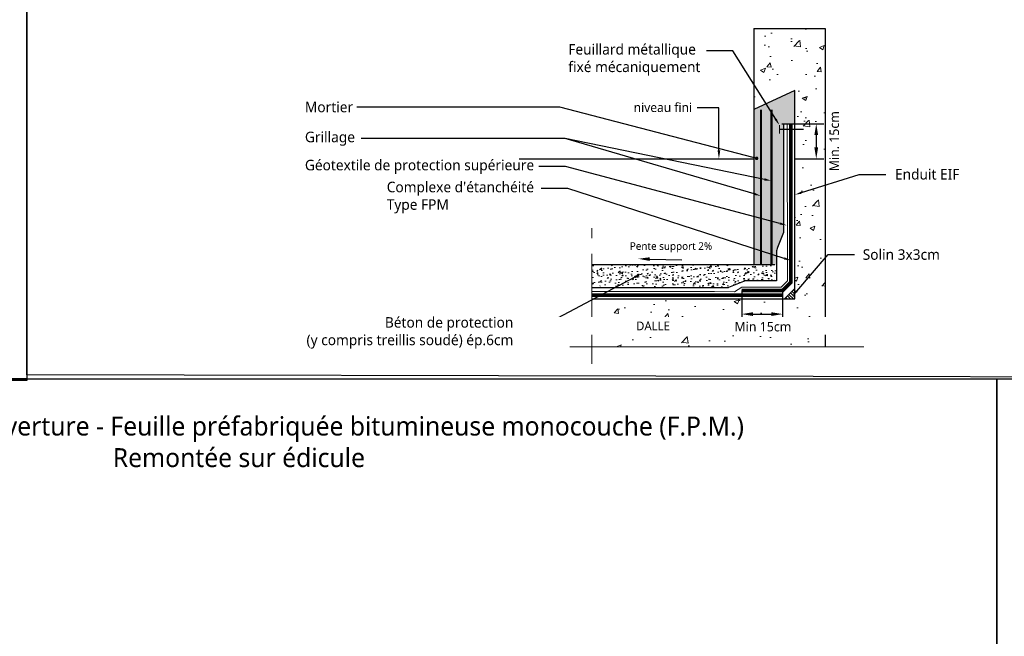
# Model space of a CAD drawing. Header units: millimetres. Extents: x -3314 to 21255525, y -15000 to 1735000.
# Tile 64 of 108: x 23007 to 23267, y 11629 to 11792. Entities that reach past the tile are written whole.
import ezdxf
from ezdxf import colors
from ezdxf.entities.mleader import LeaderData, LeaderLine
from ezdxf.math import Vec2, Vec3

# ---------------------------------------------------------------- set-up
doc = ezdxf.new("R2010")
doc.units = ezdxf.units.MM
doc.linetypes.add('CONTINU', pattern=[0])
for name, color, linetype, lineweight in [('Dessin_AXE', 8, 'Continuous', 5), ('Dessin_HACHURES', 253, 'Continuous', 9), ('SYSTEME_FPM_Enduit EIF', 6, 'Continuous', 9), ("SYSTEME_FPM_Feuille Bitume + enduit d'imperméabilisation", 4, 'Continuous', 9), ('SYSTEME_FPM_GEOTEXTILE de protection', 3, 'ISOLATION', 5)]:
    doc.layers.add(name, color=color, linetype=linetype, lineweight=lineweight)
for name, color, linetype in [('Dessin_COTATIONS', 7, 'Continuous'), ('Dessin_TEXTES', 7, 'CONTINU'), ('L1', 7, 'Continuous'), ('Matériel_Feuillard-Solin', 40, 'Continuous')]:
    doc.layers.add(name, color=color, linetype=linetype)
doc.layers.add('GEN-_-FMULT', color=210, linetype='Continuous', plot=False)
doc.styles.add('Arial', font='segoeui.ttf')
doc.styles.add('SGP_SGP-SGP-SGP-SGP', font='segoeui.ttf')
doc.styles.add('SGP_txt-moyen', font='segoeui.ttf')
doc.styles.add('txt-moyen', font='segoeui.ttf')
doc.linetypes.add('ISOLATION', pattern='A,0.0001,-0.1,[134,ltypeshp.shx,S=0.1,R=0,X=-0.1,Y=0],-0.2,[134,ltypeshp.shx,S=0.1,R=180,X=0.1,Y=0],-0.1', length=0.4001)
doc.dimstyles.new('1000F2', dxfattribs={"dimscale": 10, "dimtxt": 0.25, "dimasz": 0.3, "dimexe": 0.2, "dimexo": 0, "dimgap": 0.1, "dimtad": 1, "dimzin": 0, "dimdsep": 46, "dimtxsty": 'txt-moyen', "dimcen": 0.1, "dimclrd": 256, "dimclre": 256, "dimclrt": 256, "dimazin": 0, "dimtfac": 1, "dimtmove": 2, "dimatfit": 3, "dimfxl": 1, "dimtolj": 1, "dimtzin": 0, "dimlwd": -1, "dimlwe": -1, "dimarcsym": 0})

# ---------------------------------------------------------------- blocks, each defined once
blk = doc.blocks.new('_DOT')
at = {"linetype": 'ByBlock'}
blk.add_line((-0.5, 0), (-1, 0), dxfattribs=at)
at = {"linetype": 'ByBlock', "const_width": 0.5}
blk.add_lwpolyline([(-0.25, 0, 1), (0.25, 0, 1)], format="xyb", close=True, dxfattribs=at)
blk = doc.blocks.new('*D21')
at = {"layer": 'Defpoints', "color": 0, "transparency": 16777216}
for p in [(23208.03, 11764.26), (23211.47, 11755.01), (23217.11, 11755.01)]:
    blk.add_point(p, dxfattribs=at)
at = {"layer": 'Dessin_COTATIONS', "transparency": 16777216}
for p, q in [((23208.03, 11764.26), (23219.11, 11764.26)), ((23217.11, 11761.26), (23217.11, 11758.01)), ((23211.47, 11755.01), (23219.11, 11755.01))]:
    blk.add_line(p, q, dxfattribs=at)
for points in [[(23217.61, 11761.26), (23216.61, 11761.26), (23217.11, 11764.26)], [(23216.61, 11758.01), (23217.61, 11758.01), (23217.11, 11755.01)]]:
    blk.add_solid(points, dxfattribs=at)
at = {"layer": 'Dessin_COTATIONS', "transparency": 16777216, "insert": (23221.88, 11759.64), "char_height": 2.5, "attachment_point": 5, "rotation": 90, "style": 'txt-moyen'}
blk.add_mtext('\\A1;Min. 15cm', dxfattribs=at)
blk = doc.blocks.new('*D96')
at = {"layer": 'Defpoints', "color": 0, "lineweight": 70, "transparency": 16777216}
for p in [(23197.43, 11720.21), (23208.24, 11720.21), (23208.24, 11714.01)]:
    blk.add_point(p, dxfattribs=at)
at = {"layer": 'Dessin_COTATIONS', "transparency": 16777216}
for p, q in [((23197.43, 11720.21), (23197.43, 11712.01)), ((23208.24, 11720.21), (23208.24, 11712.01)), ((23200.43, 11714.01), (23205.24, 11714.01))]:
    blk.add_line(p, q, dxfattribs=at)
at = {"layer": 'Dessin_COTATIONS', "lineweight": 70, "transparency": 16777216}
for points in [[(23200.43, 11714.51), (23200.43, 11713.51), (23197.43, 11714.01)], [(23205.24, 11714.51), (23205.24, 11713.51), (23208.24, 11714.01)]]:
    blk.add_solid(points, dxfattribs=at)
at = {"layer": 'Dessin_COTATIONS', "transparency": 16777216, "insert": (23203.03, 11710.68), "char_height": 2.5, "attachment_point": 5, "style": 'txt-moyen'}
blk.add_mtext('\\A1;Min 15cm', dxfattribs=at)

msp = doc.modelspace()

# ---------------------------------------------------------------- hatches: boundary and pattern name
at = {"layer": 'Dessin_HACHURES'}
h = msp.add_hatch(dxfattribs=at)
h.set_pattern_fill('AR-CONC', color=256, scale=1.850094)
h.set_pattern_definition([(50, (53653.103, -367392.091), (13.2699872, -1.16097345), [1.38757046, -15.26327505]), (355, (53653.103, -367392.091), (-2.56703, 13.91626112), [1.11005637, -12.21062004]), (100.4514445, (53654.209, -367392.188), (10.70295715, 12.75528753), [1.17925343, -12.97178776]), (46.1842, (53653.103, -367388.391), (19.74496724, -3.0622622), [2.0813557, -22.8949126]), (96.6356355, (53654.749, -367388.646), (17.2921241, 18.0221093), [1.7688811, -19.4576926]), (351.184164, (53653.103, -367388.39), (17.2921241, 18.0221092), [1.6650846, -18.3159301]), (21, (53654.953, -367389.316), (11.04334123, -7.44882772), [1.38757046, -15.26327505]), (326, (53654.953, -367389.316), (4.50156222, 13.4159571), [1.11005637, -12.21062004]), (71.4514447, (53655.873, -367389.937), (15.5449033, 5.96712933), [1.1792534, -12.97178776]), (37.5, (53653.103, -367392.091), (0.224968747, 6.158849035), [0, -12.06261253, 0, -12.39562944, 0, -12.25687239]), (7.5, (53653.103, -367392.091), (4.86703358, 7.2969872), [0, -7.06735887, 0, -11.78509843, 0, -4.67148721]), (327.5, (53648.9774, -367392.091), (9.87621657, -0.417286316), [0, -4.62523486, 0, -14.43073278, 0, -19.14847234]), (317.5, (53647.127, -367392.091), (10.78949201, 1.85203622), [0, -6.01280532, 0, -9.58348664, 0, -13.5981905])])
h.paths.add_polyline_path([(23219.4443, 11789.4006), (23200.6651, 11789.4006), (23200.6651, 11768.0288), (23211.4651, 11773.033), (23211.4651, 11718.0017), (23200.6651, 11718.0017), (23157.8753, 11718.0017), (23157.8753, 11705.3692), (23219.4443, 11705.3692)])
h.paths.add_polyline_path([(23183.9045, 11709.8778), (23184.3972, 11714.0778), (23195.2972, 11714.6435), (23183.9045, 11714.6435)], flags=16)
at = {"layer": 'Dessin_HACHURES', "linetype": 'ByBlock'}
h = msp.add_hatch(dxfattribs=at)
h.set_pattern_fill('AR-CONC', color=256, scale=0.185009)
h.set_pattern_definition([(50, (53653.1031, -367388.9479), (1.3269987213, -0.116097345), [0.138757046, -1.526327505]), (355, (53653.1031, -367388.948), (-0.2567030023, 1.3916261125), [0.1110056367, -1.221062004]), (100.45144446, (53653.2137, -367388.9576), (1.070295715, 1.275528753), [0.1179253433, -1.2971787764]), (46.1842, (53653.1031, -367388.5779), (1.9744967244, -0.306226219), [0.208135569, -2.289491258]), (96.6356355, (53653.2677, -367388.6034), (1.729212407, 1.802210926), [0.176888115, -1.94576926]), (351.184164, (53653.1031, -367388.578), (1.729212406, 1.802210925), [0.166508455, -1.831593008]), (21, (53653.2881, -367388.6704), (1.1043341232, -0.744882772), [0.138757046, -1.526327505]), (326, (53653.2881, -367388.6704), (0.4501562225, 1.341595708), [0.1110056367, -1.221062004]), (71.45144474, (53653.3802, -367388.7325), (1.554490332, 0.596712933), [0.1179253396, -1.2971787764]), (37.5, (53653.1031, -367388.94794), (0.0224968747, 0.6158849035), [0, -1.2062612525, 0, -1.2395629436, 0, -1.225687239]), (7.5, (53653.1031, -367388.94794), (0.4867033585, 0.7296987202), [0, -0.7067358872, 0, -1.1785098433, 0, -0.4671487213]), (327.5, (53652.69055, -367388.94794), (0.9876216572, -0.04172863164), [0, -0.4625234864, 0, -1.4430732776, 0, -1.9148472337]), (317.5, (53652.5055, -367388.9479), (1.078949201, 0.1852036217), [0, -0.6012805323, 0, -0.9583486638, 0, -1.35981905])])
edge = h.paths.add_edge_path()
edge.add_line((23208.4947, 11764.2608), (23211.4651, 11764.2608))
edge.add_line((23211.4651, 11764.2608), (23211.4651, 11773.033))
edge.add_line((23211.4651, 11773.033), (23200.6651, 11768.0288))
edge.add_line((23200.6651, 11768.0288), (23200.6651, 11741.0674))
edge.add_line((23200.6651, 11741.0674), (23205.2903, 11738.6003))
edge.add_line((23205.2903, 11738.6003), (23205.2903, 11726.9849))
edge.add_line((23205.2903, 11726.9849), (23206.6446, 11726.9849))
edge.add_line((23206.6446, 11726.9849), (23206.6446, 11730.3936))
edge.add_arc((23210.372, 11730.2911), 3.7288, 159.773339, 178.425252, ccw=False)
edge.add_line((23206.8732, 11731.5803), (23208.4586, 11735.5439))
edge.add_arc((23207.6415, 11735.7985), 0.8558, 342.693703, 355.504887)
edge.add_line((23208.4947, 11735.7314), (23208.4947, 11764.2608))
h.paths.add_polyline_path([(23205.2903, 11738.6003), (23202.5152, 11740.0806), (23202.5152, 11726.9849), (23205.2903, 11726.9849)], flags=17)
h.paths.add_polyline_path([(23202.5152, 11740.0806), (23200.6651, 11741.0674), (23200.6651, 11726.9849), (23202.5152, 11726.9849)], flags=17)
h = msp.add_hatch(dxfattribs=at)
h.set_pattern_fill('AR-CONC', color=256, scale=0.462523)
h.set_pattern_definition([(50, (53653.103, -367388.948), (3.317496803, -0.290243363), [0.346892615, -3.815818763]), (355, (53653.103, -367388.948), (-0.641757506, 3.47906528), [0.277514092, -3.05265501]), (100.4514445, (53653.3796, -367388.972), (2.675739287, 3.188821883), [0.294813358, -3.24294694]), (46.1842, (53653.103, -367388.023), (4.93624181, -0.76556555), [0.52033892, -5.723728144]), (96.6356355, (53653.5145, -367388.0867), (4.32303102, 4.505527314), [0.44222029, -4.86442315]), (351.184164, (53653.103, -367388.023), (4.323031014, 4.50552731), [0.41627114, -4.57898252]), (21, (53653.5656, -367388.2542), (2.760835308, -1.86220693), [0.346892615, -3.815818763]), (326, (53653.5656, -367388.254), (1.125390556, 3.35398927), [0.277514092, -3.05265501]), (71.4514447, (53653.7957, -367388.4093), (3.88622583, 1.491782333), [0.29481335, -3.24294694]), (37.5, (53653.1031, -367388.9479), (0.0562421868, 1.5397122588), [0, -3.015653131, 0, -3.098907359, 0, -3.064218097]), (7.5, (53653.1031, -367388.948), (1.216758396, 1.8242468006), [0, -1.766839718, 0, -2.946274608, 0, -1.167871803]), (327.5, (53652.0717, -367388.9479), (2.469054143, -0.104321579), [0, -1.156308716, 0, -3.607683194, 0, -4.787118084]), (317.5, (53651.6092, -367388.948), (2.697373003, 0.463009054), [0, -1.503201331, 0, -2.39587166, 0, -3.399547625])])
edge = h.paths.add_edge_path()
edge.add_line((23206.6446, 11726.9849), (23157.8753, 11726.9849))
edge.add_line((23157.8753, 11726.9849), (23157.8753, 11721.4346))
edge.add_line((23157.8753, 11721.4346), (23193.7354, 11720.9721))
edge.add_arc((23193.9612, 11720.3046), 0.7046, 93.112875, 108.688534, ccw=False)
edge.add_line((23193.9229, 11721.0082), (23197.8865, 11722.5937))
edge.add_arc((23199.0732, 11719.6269), 3.1953, 90, 111.801409, ccw=False)
edge.add_line((23199.0732, 11722.8222), (23206.6446, 11722.823))
edge.add_line((23206.6446, 11722.823), (23206.6446, 11726.9849))
h = msp.add_hatch(dxfattribs=at)
h.set_pattern_fill('ANSI31', color=253, scale=4.625235, angle=90)
h.set_pattern_definition([(135, (53677.16716, -367500.749), (-0.4088168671, -0.4088168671), [])])
h.paths.add_polyline_path([(23211.4651, 11720.7769), (23208.6899, 11718.0017), (23211.4651, 11718.0017)])

# ---------------------------------------------------------------- linework, layer by layer
at = {"layer": 'Defpoints', "linetype": 'Continuous'}
for points in [[(23008.7541, 11962.9656), (23506.7541, 11961.9656), (23506.7541, 11696.9656), (23008.7541, 11697.9656)], [(23008.7541, 11962.9656), (23506.7541, 11961.9656), (23506.7541, 11696.9656), (23008.7541, 11697.9656)], [(22664.7541, 11948.9656), (23008.7541, 11948.9656), (23008.7541, 11696.9656), (22664.7541, 11696.9656)], [(22664.7541, 11948.5279), (23008.7541, 11948.5279), (23008.7541, 11696.5279), (22664.7541, 11696.5279)], [(22664.7541, 11948.5279), (23008.7541, 11948.5279), (23008.7541, 11696.5279), (22664.7541, 11696.5279)], [(22864.7541, 11696.9656), (23264.7541, 11696.9656), (23264.7541, 11444.9656), (22864.7541, 11444.9656)], [(22864.7541, 11696.9656), (23264.7541, 11696.9656), (23264.7541, 11444.9656), (22864.7541, 11444.9656)], [(23264.7541, 11696.9656), (23664.7541, 11696.9656), (23664.7517, 11444.9656), (23264.7541, 11444.9656)]]:
    msp.add_lwpolyline(points, close=True, dxfattribs=at)
at = {"layer": 'Dessin_AXE'}
for p, q in [((23157.8753, 11736.6667), (23157.8753, 11700.8922)), ((23229.6361, 11705.3692), (23152.092, 11705.3692))]:
    msp.add_line(p, q, dxfattribs=at)
at = {"layer": 'Dessin_HACHURES', "color": 253, "linetype": 'ByBlock'}
msp.add_lwpolyline([(23211.4651, 11720.7769), (23208.6899, 11718.0017), (23211.4651, 11718.0017)], close=True, dxfattribs=at)
at = {"layer": 'L1'}
for p, q in [((23200.6651, 11789.4006), (23219.4443, 11789.4006)), ((23200.6651, 11789.4006), (23200.6651, 11726.9849)), ((23219.4443, 11789.4006), (23219.4443, 11705.3692)), ((23211.4651, 11773.033), (23200.6651, 11768.0288)), ((23211.4651, 11718.0017), (23211.4651, 11773.033)), ((23138.7463, 11755.0104), (23200.6651, 11755.0104)), ((23200.6651, 11726.9849), (23157.8753, 11726.9849)), ((23206.1821, 11726.9849), (23200.6651, 11726.9849)), ((23157.8753, 11718.0017), (23211.4651, 11718.0017))]:
    msp.add_line(p, q, dxfattribs=at)
at = {"layer": 'L1', "color": 7, "const_width": 0.555, "flags": 128}
for points in [[(23202.5152, 11726.9849), (23202.5152, 11767.961)], [(23205.2903, 11726.9849), (23205.2903, 11767.961)]]:
    msp.add_lwpolyline(points, dxfattribs=at)
at = {"layer": 'L1', "linetype": 'ISOLATION', "ltscale": 0.01, "flags": 128}
msp.add_lwpolyline([(23208.4947, 11764.2608), (23208.4947, 11735.7314, -0.09541457), (23208.4586, 11735.5439), (23206.8732, 11731.5803, 0.09541457), (23206.6446, 11730.3936), (23206.6446, 11722.823), (23206.6439, 11722.8222), (23199.0732, 11722.8222, 0.09541457), (23197.8865, 11722.5937), (23193.9229, 11721.0082, -0.09541457), (23193.7354, 11720.9721), (23157.8753, 11720.9721)], format="xyb", dxfattribs=at)
at = {"layer": 'Matériel_Feuillard-Solin', "linetype": 'CONTINU', "const_width": 0.2775}
for points in [[(23207.3847, 11763.8928), (23207.3847, 11761.6457)], [(23207.3847, 11762.7693), (23213.7777, 11762.7693)]]:
    msp.add_lwpolyline(points, dxfattribs=at)
at = {"layer": "SYSTEME_FPM_Feuille Bitume + enduit d'imperméabilisation", "ltscale": 0.1, "const_width": 1}
for points in [[(23210.4244, 11764.2608), (23210.4244, 11722.402), (23208.2351, 11720.2126), (23197.4346, 11720.2126)], [(23208.2757, 11719.0133), (23208.2757, 11719.0133), (23208.2757, 11719.0133), (23157.8753, 11719.0133)]]:
    msp.add_lwpolyline(points, dxfattribs=at)
at = {"layer": 'SYSTEME_FPM_GEOTEXTILE de protection', "flags": 128}
for points in [[(23209.4651, 11764.2608), (23209.4851, 11722.8169), (23207.8615, 11721.1533), (23197.4453, 11721.1133)], [(23197.4453, 11721.1133), (23195.5044, 11719.8962), (23190.2208, 11719.9326), (23157.8753, 11719.9326)]]:
    msp.add_lwpolyline(points, dxfattribs=at)

# ---------------------------------------------------------------- texts
at = {"layer": 'GEN-_-FMULT', "insert": (23064.7541, 11686.9656), "char_height": 5, "width": 406, "attachment_point": 2, "style": 'Arial'}
msp.add_mtext('Etanchéité Dalle de couverture - Feuille préfabriquée bitumineuse monocouche (F.P.M.) \\PRemontée sur édicule', dxfattribs=at)

# ---------------------------------------------------------------- dimensions: what is measured, and where the dimension line sits
at = {"layer": 'Dessin_COTATIONS'}
dim = msp.add_linear_dim(base=(23217.1087, 11755.0104), p1=(23208.0322, 11764.2608), p2=(23211.4651, 11755.0104), angle=90, text='Min. 15cm', dimstyle='1000F2', override={"dimtad": 2}, dxfattribs=at)
dim.commit()
dim.dimension.update_dxf_attribs({"geometry": '*D21', "text_midpoint": (23221.885, 11759.6356)})
dim = msp.add_linear_dim(base=(23208.2351, 11714.0126), p1=(23197.4346, 11720.2126), p2=(23208.2351, 11720.2126), text='Min 15cm', dimstyle='1000F2', override={"dimtad": 2, "dimtxsty": 'txt-moyen', "dimtfill": 0, "dimtfillclr": 0}, dxfattribs=at)
dim.commit()
dim.dimension.update_dxf_attribs({"geometry": '*D96', "text_midpoint": (23203.0348, 11710.6839), "dimtype": 160})

# ---------------------------------------------------------------- leaders
at = {"layer": 'Dessin_TEXTES'}
ml = msp.add_multileader_mtext('Standard', dxfattribs=at)
ml.set_content('{\\C256;Feuillard métallique \\Pfixé mécaniquement}', color=170, style='SGP_txt-moyen')
ml.set_leader_properties()
ml.build(insert=Vec2(0, 0))
ml.multileader.update_dxf_attribs({"dogleg_length": 0.0754, "arrow_head_size": 1.8501})
ctx = ml.context
ctx.base_point, ctx.char_height, ctx.arrow_head_size, ctx.landing_gap_size, ctx.plane_origin = Vec3(23149.8276, 11783.5173), 2.775141, 1.8501, 1.8501, Vec3(23203.7665, 11761.2143)
notes = []
notes.append((ctx, [(0, (1, 1, 0), (23195.1008, 11783.5182), (-1, 0), 6.9753, [(0, [(23207.3847, 11763.8928)], 0, [])])]))
ctx.mtext.insert, ctx.mtext.flow_direction = Vec3(23151.6777, 11785.2901), 5
ml = msp.add_multileader_mtext('Standard', dxfattribs=at)
ml.set_content('{\\C256;Mortier}', color=170, style='SGP_txt-moyen')
ml.set_leader_properties()
ml.set_arrow_properties(name='DOT')
ml.build(insert=Vec2(0, 0))
ml.multileader.update_dxf_attribs({"dogleg_length": 0.0754, "arrow_head_size": 0.925})
ctx = ml.context
ctx.base_point, ctx.char_height, ctx.arrow_head_size, ctx.landing_gap_size, ctx.plane_origin = Vec3(23080.3207, 11768.6423), 2.775141, 0.925, 1.8501, Vec3(23198.8321, 11742.5528)
notes.append((ctx, [(0, (1, 1, 0), (23149.4634, 11768.6428), (-1, 0), 53.626, [(0, [(23201.3744, 11755.1202)], 0, [])])]))
ctx.mtext.insert, ctx.mtext.flow_direction = Vec3(23082.1708, 11770.0526), 5
ml = msp.add_multileader_mtext('Standard', dxfattribs=at)
ml.set_content('niveau fini', color=256, style='SGP_SGP-SGP-SGP-SGP')
ml.set_leader_properties()
ml.build(insert=Vec2(0, 0))
ml.multileader.update_dxf_attribs({"text_right_attachment_type": 2, "dogleg_length": 0.0473, "arrow_head_size": 2.1854})
ctx = ml.context
ctx.base_point, ctx.char_height, ctx.arrow_head_size, ctx.landing_gap_size, ctx.plane_origin = Vec3(23166.1184, 11768.5279), 2.428248, 2.1854, 1.3876, Vec3(23191.6581, 11763.4036)
ctx.right_attachment, ctx.text_align_type = 2, 2
notes.append((ctx, [(0, (1, 1, 0), (23191.4246, 11768.4645), (-1, 0), 5.7078, [(0, [(23191.4246, 11755.0104)], 0, [])])]))
ctx.mtext.insert, ctx.mtext.alignment, ctx.mtext.flow_direction = Vec3(23184.3292, 11769.7673), 3, 5
ml = msp.add_multileader_mtext('Standard', dxfattribs=at)
ml.set_content('{\\C256;Grillage}', color=170, style='SGP_txt-moyen')
ml.set_leader_properties()
ml.build(insert=Vec2(0, 0))
ml.multileader.update_dxf_attribs({"dogleg_length": 0.0754, "arrow_head_size": 1.8501})
ctx = ml.context
ctx.base_point, ctx.char_height, ctx.arrow_head_size, ctx.landing_gap_size, ctx.plane_origin = Vec3(23080.3207, 11760.3482), 2.775141, 1.8501, 1.8501, Vec3(23198.8321, 11737.0446)
notes.append((ctx, [(1, (1, 1, 0), (23150.8447, 11760.3496), (-1, 0), 53.8445, [(0, [(23205.2903, 11749.1837)], 0, []), (1, [(23202.5152, 11745.216)], 0, [])])]))
ctx.mtext.insert, ctx.mtext.flow_direction = Vec3(23082.1708, 11762.1437), 5
ml = msp.add_multileader_mtext('Standard', dxfattribs=at)
ml.set_content('{\\C256;Géotextile de protection supérieure}', color=170, style='SGP_txt-moyen')
ml.set_leader_properties()
ml.build(insert=Vec2(0, 0))
ml.multileader.update_dxf_attribs({"dogleg_length": 0.0754, "arrow_head_size": 1.8501})
ctx = ml.context
ctx.base_point, ctx.char_height, ctx.arrow_head_size, ctx.landing_gap_size, ctx.plane_origin = Vec3(23080.3207, 11752.9567), 2.775141, 1.8501, 1.8501, Vec3(23198.8321, 11736.6741)
notes.append((ctx, [(0, (1, 1, 0), (23150.9143, 11752.9576), (-1, 0), 6.9753, [(0, [(23209.3263, 11737.4385)], 0, [])])]))
ctx.mtext.insert, ctx.mtext.flow_direction = Vec3(23082.1708, 11754.7295), 5
ml = msp.add_multileader_mtext('Standard', dxfattribs=at)
ml.set_content('\\C256;Enduit EIF', color=170, style='SGP_txt-moyen')
ml.set_leader_properties()
ml.build(insert=Vec2(0, 0))
ml.multileader.update_dxf_attribs({"dogleg_length": 0.0754, "arrow_head_size": 1.8501})
ctx = ml.context
ctx.base_point, ctx.char_height, ctx.arrow_head_size, ctx.landing_gap_size, ctx.plane_origin = Vec3(23235.4348, 11750.8952), 2.775141, 1.8501, 1.8501, Vec3(23190.0305, 11718.8232)
ctx.text_align_type = 2
notes.append((ctx, [(0, (1, 1, 0), (23228.4594, 11750.8952), (1, 0), 6.9753, [(0, [(23211.4651, 11745.5174)], 0, [])])]))
ctx.mtext.insert, ctx.mtext.alignment, ctx.mtext.flow_direction = Vec3(23254.8876, 11752.305), 3, 5
ml = msp.add_multileader_mtext('Standard', dxfattribs=at)
ml.set_content("{\\C256;Complexe d'étanchéité\\PType FPM}", color=170, style='SGP_txt-moyen')
ml.set_leader_properties()
ml.build(insert=Vec2(0, 0))
ml.multileader.update_dxf_attribs({"dogleg_length": 0.0754, "arrow_head_size": 1.8501})
ctx = ml.context
ctx.base_point, ctx.char_height, ctx.arrow_head_size, ctx.landing_gap_size, ctx.plane_origin = Vec3(23101.9122, 11747.1451), 2.775141, 1.8501, 1.8501, Vec3(23197.9887, 11727.5237)
notes.append((ctx, [(0, (1, 1, 0), (23151.5119, 11747.1465), (-1, 0), 6.9753, [(0, [(23210.4341, 11728.1545)], 0, [])])]))
ctx.mtext.insert, ctx.mtext.flow_direction = Vec3(23103.7623, 11748.9406), 5
ml = msp.add_multileader_mtext('Standard', dxfattribs=at)
ml.set_content('{\\C256;Solin 3x3cm}', color=170, style='SGP_txt-moyen')
ml.set_leader_properties()
ml.build(insert=Vec2(0, 0))
ml.multileader.update_dxf_attribs({"dogleg_length": 0.0754, "arrow_head_size": 1.8501})
ctx = ml.context
ctx.base_point, ctx.char_height, ctx.arrow_head_size, ctx.landing_gap_size, ctx.plane_origin = Vec3(23227.2081, 11729.7046), 2.775141, 1.8501, 1.8501, Vec3(23189.3367, 11704.4014)
ctx.text_align_type = 2
notes.append((ctx, [(0, (1, 1, 0), (23220.2531, 11729.7057), (1, 0), 6.9753, [(0, [(23210.7713, 11718.6955)], 0, [])])]))
ctx.mtext.insert, ctx.mtext.alignment, ctx.mtext.flow_direction = Vec3(23249.7506, 11731.1168), 3, 5
ml = msp.add_multileader_mtext('Standard', dxfattribs=at)
ml.set_content('{\\C256;Béton de protection \\P(y compris treillis soudé) ép.6cm}', color=170, style='SGP_txt-moyen')
ml.set_leader_properties()
ml.build(insert=Vec2(0, 0))
ml.multileader.update_dxf_attribs({"dogleg_length": 0.0754, "arrow_head_size": 1.8501})
ctx = ml.context
ctx.base_point, ctx.char_height, ctx.arrow_head_size, ctx.landing_gap_size, ctx.plane_origin = Vec3(23080.2238, 11711.4135), 2.775141, 1.8501, 1.8501, Vec3(23169.4435, 11725.3206)
ctx.text_align_type = 2
notes.append((ctx, [(0, (1, 1, 0), (23145.9989, 11711.4135), (-1, 0), 6.9753, [(0, [(23170.8904, 11724.609)], 0, [])])]))
ctx.mtext.insert, ctx.mtext.alignment, ctx.mtext.flow_direction = Vec3(23137.1735, 11713.209), 3, 5
for ctx, leaders in notes:
    for number, flags, end, landing, length, lines in leaders:
        leader = LeaderData()
        leader.index, (leader.has_last_leader_line, leader.has_dogleg_vector, leader.attachment_direction) = number, flags
        leader.last_leader_point, leader.dogleg_vector, leader.dogleg_length = Vec3(end), Vec3(landing), length
        for number, points, colour, breaks in lines:
            line = LeaderLine()
            line.index, line.vertices, line.color, line.breaks = number, Vec3.list(points), colors.encode_raw_color(colour), breaks
            leader.lines.append(line)
        ctx.leaders.append(leader)

# ---------------------------------------------------------------- next in the draw order: texts
at = {"layer": 'Dessin_TEXTES', "bg_fill": 2}
for s, insert, char_height, width, attachment_point, style in [('Pente support 2%', (23189.6426, 11730.2921), 2, 50.271961, 9, 'txt-moyen'), ('DALLE', (23174.0387, 11710.8969), 2.31262, 189.647417, 5, 'SGP_txt-moyen')]:
    msp.add_mtext(s, dxfattribs=dict(at, insert=insert, char_height=char_height, width=width, attachment_point=attachment_point, style=style))

# ---------------------------------------------------------------- next in the draw order: linework, layer by layer
at = {"layer": 'Defpoints', "linetype": 'Continuous'}
msp.add_lwpolyline([(23008.7541, 11962.9656), (23506.7541, 11961.9656), (23506.7541, 11696.9656), (23008.7541, 11697.9656)], close=True, dxfattribs=at)
at = {"layer": 'SYSTEME_FPM_Enduit EIF', "ltscale": 0.1, "const_width": 0.2}
msp.add_lwpolyline([(23211.4651, 11764.2608), (23211.4651, 11720.7769), (23208.6899, 11718.0017), (23157.8753, 11718.0017)], dxfattribs=at)

# ---------------------------------------------------------------- next in the draw order: leaders
at = {"layer": 'Dessin_TEXTES', "linetype": 'CONTINU', "lineweight": 9}
ml = msp.add_multileader_mtext('Standard', dxfattribs=at)
ml.set_content('', color=256, style='txt-moyen')
ml.set_leader_properties(linetype='ByLayer', lineweight=-1)
ml.build(insert=Vec2(0, 0))
ml.multileader.update_dxf_attribs({"text_left_attachment_type": 6, "text_right_attachment_type": 6, "dogleg_length": 0, "arrow_head_size": 3})
ctx = ml.context
ctx.base_point, ctx.char_height, ctx.arrow_head_size, ctx.landing_gap_size, ctx.plane_origin = Vec3(23181.5952, 11728.8218), 2.5, 3, 0, Vec3(23223.757, 11733.1642)
ctx.left_attachment, ctx.right_attachment = 6, 6
notes = []
notes.append((ctx, [(0, (1, 1, 0), (23181.5952, 11728.3218), (1, 0), 0, [(0, [(23170.1771, 11728.5995)], 0, [])])]))
ctx.mtext.insert, ctx.mtext.flow_direction = Vec3(23181.5952, 11731.3218), 5
for ctx, leaders in notes:
    for number, flags, end, landing, length, lines in leaders:
        leader = LeaderData()
        leader.index, (leader.has_last_leader_line, leader.has_dogleg_vector, leader.attachment_direction) = number, flags
        leader.last_leader_point, leader.dogleg_vector, leader.dogleg_length = Vec3(end), Vec3(landing), length
        for number, points, colour, breaks in lines:
            line = LeaderLine()
            line.index, line.vertices, line.color, line.breaks = number, Vec3.list(points), colors.encode_raw_color(colour), breaks
            leader.lines.append(line)
        ctx.leaders.append(leader)

doc.saveas('drawing.dxf')
